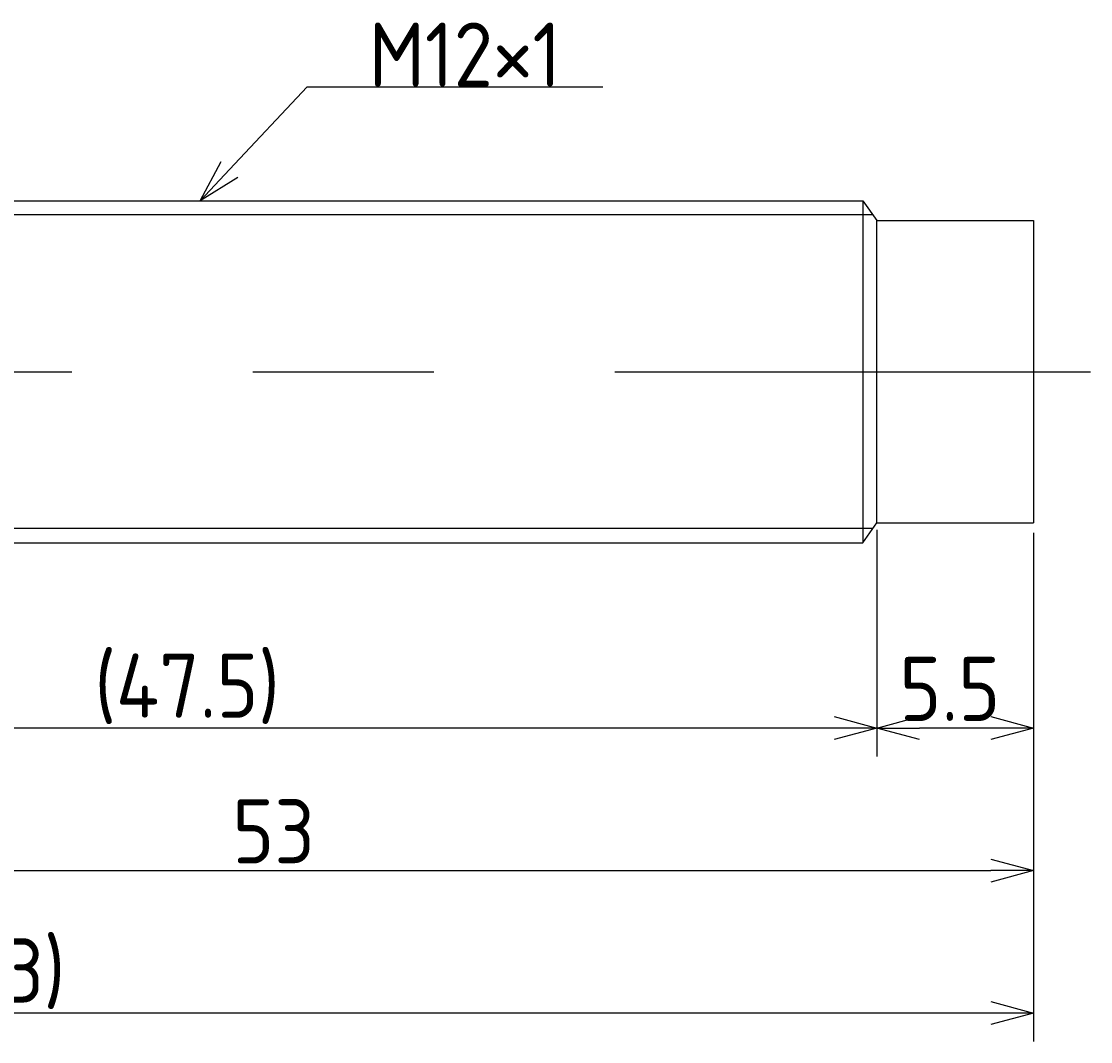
# Model space of a CAD drawing. Extents: x 138 to 288, y 146 to 182.
# Tile 3 of 3: x 250 to 288, y 146 to 182. Entities that reach past the tile are written whole.
import ezdxf

# ---------------------------------------------------------------- set-up
doc = ezdxf.new("R2010")
doc.units = 0
doc.linetypes.add('CENTER', pattern=[50.8, 31.75, -6.35, 6.35, -6.35])
doc.layers.get('0').update_dxf_attribs({"linetype": 'CONTINUOUS'})
doc.layers.get('DEFPOINTS').update_dxf_attribs({"linetype": 'CONTINUOUS'})
for name, color, linetype in [('図形', 7, 'CONTINUOUS'), ('図枠', 7, 'CONTINUOUS'), ('寸法_文字', 3, 'CONTINUOUS')]:
    doc.layers.add(name, color=color, linetype=linetype)
doc.layers.get('0').off()
doc.styles.add('DIMENSION', font='isocp.shx', dxfattribs={"bigfont": 'bigfont.shx'})
doc.dimstyles.get("Standard").update_dxf_attribs({"dimtxt": 0.18, "dimasz": 0.18, "dimexe": 0.18, "dimexo": 0.0625, "dimgap": 0.09, "dimtad": 0, "dimtih": 1, "dimtoh": 1, "dimzin": 0, "dimcen": 0.09, "dimazin": 3, "dimtfac": 1, "dimtofl": 0, "dimtmove": 0, "dimatfit": 3})

# ---------------------------------------------------------------- blocks, each defined once
blk = doc.blocks.new('_OPEN30')
at = {"color": 0, "linetype": 'BYBLOCK'}
for p, q in [((-1, 0.268), (0, 0)), ((0, 0), (-1, -0.268)), ((0, 0), (-1, 0))]:
    blk.add_line(p, q, dxfattribs=at)
blk = doc.blocks.new('*U23')
at = {"layer": '寸法_文字', "color": 3, "style": 'DIMENSION'}
blk.add_text('5.5', height=2.25, dxfattribs=at).set_placement((280.791, 157.75))
blk = doc.blocks.new('*D6')
at = {"layer": 'DEFPOINTS', "color": 0}
for p in [(280, 164.7), (285.5, 164.6), (280, 157.5)]:
    blk.add_point(p, dxfattribs=at)
at = {"layer": '寸法_文字', "color": 3}
for p, q in [((280, 164.45), (280, 156.5)), ((285.5, 164.35), (285.5, 156.5)), ((284, 157.5), (281.5, 157.5))]:
    blk.add_line(p, q, dxfattribs=at)
at = {"layer": '図枠'}
blk.add_blockref('*U23', (0, 0), dxfattribs=at)
at = {"layer": '寸法_文字', "color": 3, "xscale": 1.5, "yscale": 1.5, "zscale": 1.5, "rotation": 180}
blk.add_blockref('_OPEN30', (280, 157.5), dxfattribs=at)
at = {"layer": '寸法_文字', "color": 3, "xscale": 1.5, "yscale": 1.5, "zscale": 1.5}
blk.add_blockref('_OPEN30', (285.5, 157.5), dxfattribs=at)
blk = doc.blocks.new('*U22')
at = {"layer": '寸法_文字', "color": 3, "style": 'DIMENSION'}
blk.add_text('(47.5)', height=2.25, dxfattribs=at).set_placement((252.5375, 157.8625))
blk = doc.blocks.new('*D7')
at = {"layer": 'DEFPOINTS', "color": 0}
for p in [(232.5, 164.5), (280, 164.7), (232.5, 157.5)]:
    blk.add_point(p, dxfattribs=at)
at = {"layer": '寸法_文字', "color": 3}
for p, q in [((280, 164.45), (280, 156.5)), ((232.5, 164.25), (232.5, 156.5)), ((278.5, 157.5), (234, 157.5))]:
    blk.add_line(p, q, dxfattribs=at)
at = {"layer": '図枠'}
blk.add_blockref('*U22', (0, 0), dxfattribs=at)
at = {"layer": '寸法_文字', "color": 3, "xscale": 1.5, "yscale": 1.5, "zscale": 1.5, "rotation": 180}
blk.add_blockref('_OPEN30', (232.5, 157.5), dxfattribs=at)
at = {"layer": '寸法_文字', "color": 3, "xscale": 1.5, "yscale": 1.5, "zscale": 1.5}
blk.add_blockref('_OPEN30', (280, 157.5), dxfattribs=at)
blk = doc.blocks.new('*U21')
at = {"layer": '寸法_文字', "color": 3, "style": 'DIMENSION'}
blk.add_text('53', height=2.25, dxfattribs=at).set_placement((257.378, 152.75))
blk = doc.blocks.new('*D10')
at = {"layer": 'DEFPOINTS', "color": 0}
for p in [(232.5, 164.5), (285.5, 164.6), (285.5, 152.5)]:
    blk.add_point(p, dxfattribs=at)
at = {"layer": '寸法_文字', "color": 3}
for p, q in [((232.5, 164.25), (232.5, 151.5)), ((285.5, 164.35), (285.5, 151.5)), ((234, 152.5), (284, 152.5))]:
    blk.add_line(p, q, dxfattribs=at)
at = {"layer": '図枠'}
blk.add_blockref('*U21', (0, 0), dxfattribs=at)
at = {"layer": '寸法_文字', "color": 3, "xscale": 1.5, "yscale": 1.5, "zscale": 1.5, "rotation": 180}
blk.add_blockref('_OPEN30', (232.5, 152.5), dxfattribs=at)
at = {"layer": '寸法_文字', "color": 3, "xscale": 1.5, "yscale": 1.5, "zscale": 1.5}
blk.add_blockref('_OPEN30', (285.5, 152.5), dxfattribs=at)
blk = doc.blocks.new('*U29')
at = {"layer": '寸法_文字', "color": 3, "style": 'DIMENSION'}
blk.add_text('(63)', height=2.25, dxfattribs=at).set_placement((247.125, 147.8625))
blk = doc.blocks.new('*D11')
at = {"layer": 'DEFPOINTS', "color": 0}
for p in [(222.5, 168.25), (285.5, 164.6), (222.5, 147.5)]:
    blk.add_point(p, dxfattribs=at)
at = {"layer": '寸法_文字', "color": 3}
for p, q in [((222.5, 168), (222.5, 146.5)), ((285.5, 164.35), (285.5, 146.5)), ((284, 147.5), (224, 147.5))]:
    blk.add_line(p, q, dxfattribs=at)
at = {"layer": '図枠'}
blk.add_blockref('*U29', (0, 0), dxfattribs=at)
at = {"layer": '寸法_文字', "color": 3, "xscale": 1.5, "yscale": 1.5, "zscale": 1.5, "rotation": 180}
blk.add_blockref('_OPEN30', (222.5, 147.5), dxfattribs=at)
at = {"layer": '寸法_文字', "color": 3, "xscale": 1.5, "yscale": 1.5, "zscale": 1.5}
blk.add_blockref('_OPEN30', (285.5, 147.5), dxfattribs=at)
blk = doc.blocks.new('*U19')
at = {"layer": '寸法_文字', "style": 'DIMENSION'}
blk.add_text('M12×1', height=2.25, dxfattribs=at).set_placement((262.1625, 180))
blk = doc.blocks.new('*U20')
at = {"layer": '寸法_文字'}
blk.add_lwpolyline([(257.276, 177.094), (260, 180), (262.5, 180), (270.375, 180)], dxfattribs=at)
at = {"layer": '寸法_文字', "xscale": 1.5, "yscale": 1.5, "zscale": 1.5, "rotation": 226.8476102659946}
blk.add_blockref('_OPEN30', (256.25, 176), dxfattribs=at)

msp = doc.modelspace()

# ---------------------------------------------------------------- linework, layer by layer
at = {"layer": '図形'}
for p, q in [((233, 176), (279.5, 176)), ((279.5, 176), (279.5, 164)), ((279.5, 176), (280, 175.3)), ((280, 175.3), (285.5, 175.3)), ((280, 164.7), (280, 175.3)), ((285.5, 175.3), (285.5, 164.7)), ((279.5, 164), (280, 164.7)), ((280, 164.7), (285.5, 164.7)), ((233, 164), (279.5, 164))]:
    msp.add_line(p, q, dxfattribs=at)
at = {"layer": '図形', "color": 3}
for p, q in [((279.857, 175.5), (232.5, 175.5)), ((279.857, 164.5), (232.5, 164.5))]:
    msp.add_line(p, q, dxfattribs=at)
at = {"layer": '図形', "color": 3, "linetype": 'CENTER'}
msp.add_line((220, 170), (287.5, 170), dxfattribs=at)

# ---------------------------------------------------------------- block references
at = {"layer": '図枠'}
for name in ['*U19', '*U20']:
    msp.add_blockref(name, (0, 0), dxfattribs=at)

# ---------------------------------------------------------------- dimensions: what is measured, and where the dimension line sits
at = {"layer": '寸法_文字'}
for base, p1, p2, picture, middle in [((222.5, 147.5), (285.5, 164.6), (222.5, 168.25), '*D11', (249.6, 147.5)), ((232.5, 157.5), (280, 164.7), (232.5, 164.5), '*D7', (256.25, 157.5))]:
    dim = msp.add_linear_dim(base=base, p1=p1, p2=p2, text='(<>)', dimstyle='Standard', override={"dimscale": 0.5}, dxfattribs=at)
    dim.commit()
    dim.dimension.update_dxf_attribs({"geometry": picture, "text_midpoint": middle, "dimtype": 128})
for base, p1, p2, picture, middle in [((285.5, 152.5), (232.5, 164.5), (285.5, 164.6), '*D10', (259, 152.5)), ((280, 157.5), (285.5, 164.6), (280, 164.7), '*D6', (282.75, 157.5))]:
    dim = msp.add_linear_dim(base=base, p1=p1, p2=p2, dimstyle='Standard', override={"dimscale": 0.5}, dxfattribs=at)
    dim.commit()
    dim.dimension.update_dxf_attribs({"geometry": picture, "text_midpoint": middle, "dimtype": 128})

doc.saveas('drawing.dxf')
